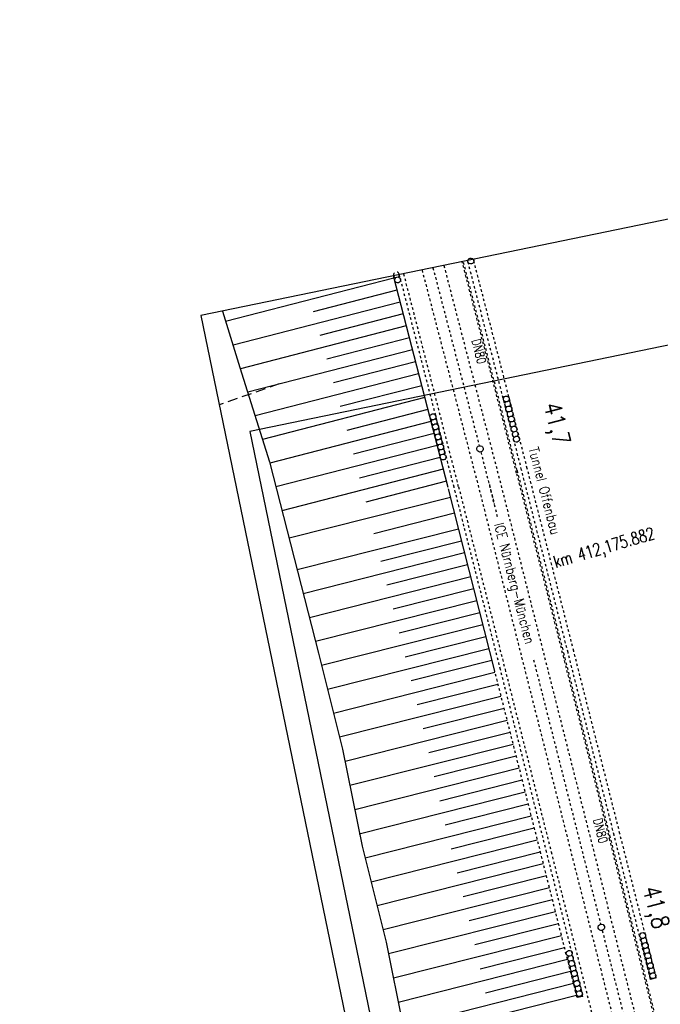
# Model space of a CAD drawing. Extents: x 447045 to 447634, y 442020 to 443192.
# Tile 69 of 82: x 447045 to 447174, y 442992 to 443192. Entities that reach past the tile are written whole.
import ezdxf

# ---------------------------------------------------------------- set-up
doc = ezdxf.new("R2010")
doc.units = 0
doc.header["$LTSCALE"] = 2
doc.header["$MEASUREMENT"] = 0
for name, pattern in [('ACAD_ISO03W100', [0.5, 0.25, -0.25]), ('ACAD_ISO10W100W', [0.5, 0.25, -0.25]), ('AUSGEZOGEN', [0]), ('GESTRICH-X2', [1.5, 1, -0.5]), ('STRICHLINIEX2', [0.5, 0.25, -0.25])]:
    doc.linetypes.add(name, pattern=pattern)
doc.layers.get('0').update_dxf_attribs({"linetype": 'AUSGEZOGEN'})
for name, color, linetype in [('ACHSELEMENT', 1, 'AUSGEZOGEN'), ('DB-Bahnachse', 7, 'CONTINUOUS'), ('DB-Geländemodellierung', 15, 'CONTINUOUS'), ('DB-Gleisachsen', 7, 'CONTINUOUS'), ('DB-Ingenieurbauwerke', 15, 'CONTINUOUS'), ('FBRTOP', 250, 'AUSGEZOGEN'), ('Planeinteilung', 250, 'CONTINUOUS'), ('RAHMEN', 7, 'AUSGEZOGEN'), ('SCHLITZRINNE', 200, 'AUSGEZOGEN'), ('SCHRIFT', 7, 'AUSGEZOGEN'), ('STROMLTG', 4, 'AUSGEZOGEN')]:
    doc.layers.add(name, color=color, linetype=linetype)
doc.styles.add('ROMANS', font='romans.shx', dxfattribs={"width": 0.8})

# ---------------------------------------------------------------- blocks, each defined once
blk = doc.blocks.new('1135297')
for p, q in [((0, 297), (0, 0)), ((0, 0), (1135, 0))]:
    blk.add_line(p, q)
at = {"layer": 'RAHMEN'}
for p, q in [((25, 292), (25, 5)), ((25, 5), (950, 5))]:
    blk.add_line(p, q, dxfattribs=at)

msp = doc.modelspace()

# ---------------------------------------------------------------- hatches: boundary and pattern name
at = {"layer": 'SCHLITZRINNE'}
h = msp.add_hatch(dxfattribs=at)
h.set_pattern_fill('_USER', color=256, scale=1.5, angle=45, style=0, pattern_type=0)
h.set_pattern_definition([(324.6697, (447346.8685, 442714.5348), (0.867434, 1.2237478), [])])
edge = h.paths.add_edge_path(flags=17)
edge.add_line((447346.06, 442716.3), (447346.64, 442716.4))
edge = h.paths.add_edge_path(flags=17)
edge.add_line((447346.89, 442714.92), (447346.31, 442714.82))
edge = h.paths.add_edge_path(flags=17)
edge.add_line((447346.31, 442714.82), (447346.06, 442716.3))
edge = h.paths.add_edge_path(flags=17)
edge.add_line((447346.64, 442716.4), (447346.89, 442714.92))
edge = h.paths.add_edge_path()
edge.add_arc((455543.19, 444109.5), 8314.18, 189.656242, 189.684092)
edge.add_arc((393563.55, 433546.01), 54559.2, 9.665544, 9.67045, ccw=False)
edge.add_arc((464490.72, 449190.25), 18280.39, 199.256988, 199.272591)
edge.add_arc((438988.16, 440271.7), 8736.66, 19.248466, 19.281114, ccw=False)
edge.add_arc((439684.88, 440514.98), 7998.68, 19.223819, 19.248466, ccw=False)
edge.add_arc((551443.68, 479485.61), 110359.84, 199.2238149, 199.2304511)
edge.add_arc((461591.93, 448142.36), 15198.2, 199.230451, 199.295414)
edge.add_arc((434066.56, 438505.59), 13965.35, 19.227644, 19.295414, ccw=False)
edge.add_arc((446515.34, 442847.45), 781.13, 18.87406, 19.22764, ccw=False)
edge.add_arc((443272.16, 441738.7), 4208.6, 18.72173, 18.87406, ccw=False)
edge.add_arc((445875.74, 442621.07), 1459.56, 18.15879, 18.72173, ccw=False)
edge.add_arc((444728.65, 442244.84), 2666.77, 17.74233, 18.15879, ccw=False)
edge.add_arc((445572.42, 442514.8), 1780.87, 17.47777, 17.74233, ccw=False)
edge.add_arc((445655.92, 442541.1), 1693.33, 17.20645, 17.47777, ccw=False)
edge.add_arc((445949.74, 442632.08), 1385.75, 16.53427, 17.20645, ccw=False)
edge.add_arc((445777.93, 442581.08), 1564.97, 15.90176, 16.53427, ccw=False)
edge.add_arc((444610.25, 442248.42), 2779.1, 15.71708, 15.90176, ccw=False)
edge.add_arc((445469.38, 442490.19), 1886.6, 15.49292, 15.71708, ccw=False)
edge.add_arc((444501.3, 442221.84), 2891.19, 15.15169, 15.49292, ccw=False)
edge.add_arc((444653, 442262.92), 2734.02, 14.80079, 15.15169, ccw=False)
edge.add_arc((445305.39, 442435.3), 2059.25, 14.55323, 14.80079, ccw=False)
edge.add_arc((445661.58, 442527.77), 1691.25, 14.28005, 14.55323, ccw=False)
edge.add_arc((445825.28, 442569.43), 1522.33, 13.75449, 14.28005, ccw=False)
edge.add_arc((444655.97, 442283.21), 2726.16, 13.36175, 13.75449, ccw=False)
edge.add_arc((444873.74, 442334.94), 2502.33, 13.15637, 13.36175, ccw=False)
edge.add_arc((445203.57, 442412.03), 2163.61, 12.9355, 13.15637, ccw=False)
edge.add_arc((445591.15, 442501.05), 1765.94, 12.36852, 12.9355, ccw=False)
edge.add_arc((445707.26, 442526.51), 1647.07, 11.78144, 12.36852, ccw=False)
edge.add_arc((445429.99, 442468.68), 1930.3, 11.59481, 11.78144, ccw=False)
edge.add_arc((442977.06, 441965.4), 4434.33, 11.47168, 11.59481, ccw=False)
edge.add_arc((444371.69, 442248.42), 3011.27, 11.05089, 11.47168, ccw=False)
edge.add_arc((446428.11, 442650.05), 916, 10.28794, 11.05089, ccw=False)
edge.add_arc((445293.54, 442444.11), 2069.11, 9.83201, 10.28794, ccw=False)
edge.add_arc((438489.77, 441264.98), 8974.3, 9.613081, 9.832007, ccw=False)
edge.add_arc((-516898.98, 279448.69), 977969.75, 9.61226256, 9.61308127, ccw=False)
edge.add_arc((439111.82, 441356.28), 8345.74, 9.603417, 9.612279, ccw=False)
edge.add_arc((371773.63, 429962.75), 76641.01, 9.5908545, 9.6034167, ccw=False)
edge.add_arc((456011.66, 444189.17), 8789.87, 189.542369, 189.651902)
edge.add_arc((455543.19, 444109.5), 8314.68, 189.651902, 189.684092)
edge.add_arc((393564.92, 433546.25), 54557.31, 9.665544, 9.67045, ccw=False)
edge.add_line((447347.78, 442706.23), (447348.27, 442706.32))
h = msp.add_hatch(dxfattribs=at)
h.set_pattern_fill('_USER', color=256, scale=1.5, angle=45, style=0, pattern_type=0)
h.set_pattern_definition([(334.2696, (447234.5127, 443158.8401), (0.651206, 1.35127), [])])
edge = h.paths.add_edge_path()
edge.add_arc((464490.72, 449190.25), 18279.89, 199.256988, 199.272591)
edge.add_arc((438988.28, 440271.74), 8737.03, 19.253849, 19.281113, ccw=False)
edge.add_line((447233.13, 443161.27), (447233.61, 443161.43))
edge.add_arc((464490.72, 449190.25), 18280.39, 199.256988, 199.272591)
edge.add_arc((438988.16, 440271.7), 8736.66, 19.248466, 19.281114, ccw=False)
edge.add_arc((439684.88, 440514.98), 7998.68, 19.223819, 19.248466, ccw=False)
edge.add_arc((551443.68, 479485.61), 110359.84, 199.2238149, 199.2304511)
edge.add_arc((461591.93, 448142.36), 15198.2, 199.230451, 199.295414)
edge.add_arc((434066.56, 438505.59), 13965.35, 19.227644, 19.295414, ccw=False)
edge.add_arc((446515.34, 442847.45), 781.13, 18.87406, 19.22764, ccw=False)
edge.add_arc((443272.16, 441738.7), 4208.6, 18.72173, 18.87406, ccw=False)
edge.add_arc((445875.74, 442621.07), 1459.56, 18.15879, 18.72173, ccw=False)
edge.add_arc((444728.65, 442244.84), 2666.77, 17.74233, 18.15879, ccw=False)
edge.add_arc((445572.42, 442514.8), 1780.87, 17.47777, 17.74233, ccw=False)
edge.add_arc((445655.92, 442541.1), 1693.33, 17.20645, 17.47777, ccw=False)
edge.add_arc((445949.74, 442632.08), 1385.75, 16.53427, 17.20645, ccw=False)
edge.add_arc((445777.93, 442581.08), 1564.97, 15.90176, 16.53427, ccw=False)
edge.add_arc((444610.25, 442248.42), 2779.1, 15.71708, 15.90176, ccw=False)
edge.add_arc((445469.38, 442490.19), 1886.6, 15.49292, 15.71708, ccw=False)
edge.add_arc((444501.3, 442221.84), 2891.19, 15.15169, 15.49292, ccw=False)
edge.add_arc((444653, 442262.92), 2734.02, 14.80079, 15.15169, ccw=False)
edge.add_arc((445305.39, 442435.3), 2059.25, 14.55323, 14.80079, ccw=False)
edge.add_arc((445661.58, 442527.77), 1691.25, 14.28005, 14.55323, ccw=False)
edge.add_arc((445825.28, 442569.43), 1522.33, 13.75449, 14.28005, ccw=False)
edge.add_arc((444655.97, 442283.21), 2726.16, 13.36175, 13.75449, ccw=False)
edge.add_arc((444873.74, 442334.94), 2502.33, 13.15637, 13.36175, ccw=False)
edge.add_arc((445203.57, 442412.03), 2163.61, 12.9355, 13.15637, ccw=False)
edge.add_arc((445591.15, 442501.05), 1765.94, 12.36852, 12.9355, ccw=False)
edge.add_arc((445707.26, 442526.51), 1647.07, 11.78144, 12.36852, ccw=False)
edge.add_arc((445429.99, 442468.68), 1930.3, 11.59481, 11.78144, ccw=False)
edge.add_arc((442977.06, 441965.4), 4434.33, 11.47168, 11.59481, ccw=False)
edge.add_arc((444371.69, 442248.42), 3011.27, 11.05089, 11.47168, ccw=False)
edge.add_arc((446428.11, 442650.05), 916, 10.28794, 11.05089, ccw=False)
edge.add_arc((445293.54, 442444.11), 2069.11, 9.83201, 10.28794, ccw=False)
edge.add_arc((438489.77, 441264.98), 8974.3, 9.613081, 9.832007, ccw=False)
edge.add_arc((-516898.98, 279448.69), 977969.75, 9.61226256, 9.61308127, ccw=False)
edge.add_arc((439111.82, 441356.28), 8345.74, 9.603417, 9.612279, ccw=False)
edge.add_arc((371773.63, 429962.75), 76641.01, 9.5908545, 9.6034167, ccw=False)
edge.add_arc((456011.66, 444189.17), 8789.87, 189.542369, 189.651902)
edge.add_arc((455543.19, 444109.5), 8314.68, 189.651902, 189.684092)
edge.add_arc((393564.92, 433546.25), 54557.31, 9.665544, 9.67045, ccw=False)

# ---------------------------------------------------------------- linework, layer by layer
at = {"layer": 'DB-Bahnachse', "linetype": 'ACAD_ISO10W100W'}
for p, q in [((447128.34, 443141.28), (447137.72, 443105.21)), ((447138.04, 443103.95), (447141.48, 443090.38)), ((447139.76, 443097.35), (447140.77, 443093.4)), ((447148.71, 443061.85), (447162.3, 443008.27)), ((447162.61, 443007.01), (447168.9, 442982.2))]:
    msp.add_line(p, q, dxfattribs=at)
at = {"layer": 'DB-Bahnachse', "linetype": 'Continuous'}
for centre, start_param, end_param in [((447137.88, 443104.58), 2.598780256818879, 8.881965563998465), ((447162.45, 443007.64), 2.598780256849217, 8.881965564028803)]:
    msp.add_ellipse(centre, major_axis=(-0.46, 0.46), ratio=1, start_param=start_param, end_param=end_param, dxfattribs=at)
at = {"layer": 'DB-Geländemodellierung', "linetype": 'Continuous'}
for p, q in [((447120.44, 443139.17), (447086.36, 443130.38)), ((447131.41, 443096.72), (447120.32, 443139.62)), ((447121.06, 443136.75), (447104.09, 443132.37)), ((447121.69, 443134.33), (447087.86, 443125.6)), ((447085.7, 443132.49), (447089.27, 443121.08)), ((447122.31, 443131.91), (447105.46, 443127.56)), ((447122.94, 443129.49), (447089.35, 443120.82)), ((447123.56, 443127.07), (447106.83, 443122.75)), ((447124.18, 443124.65), (447090.84, 443116.04)), ((447089.27, 443121.08), (447095.24, 443101.92)), ((447124.81, 443122.22), (447108.2, 443117.94)), ((447125.43, 443119.8), (447092.33, 443111.26)), ((447126.06, 443117.38), (447109.57, 443113.13)), ((447126.68, 443114.96), (447093.82, 443106.48)), ((447127.31, 443112.54), (447110.93, 443108.32)), ((447127.93, 443110.12), (447095.29, 443101.7)), ((447128.56, 443107.7), (447112.23, 443103.49)), ((447129.18, 443105.28), (447096.53, 443096.85)), ((447129.81, 443102.86), (447113.48, 443098.65)), ((447095.24, 443101.92), (447100.21, 443082.46)), ((447130.43, 443100.44), (447097.77, 443092.01)), ((447131.06, 443098.02), (447114.72, 443093.8)), ((447140.86, 443059.55), (447131.46, 443096.51)), ((447131.91, 443094.73), (447099.21, 443086.46)), ((447132.72, 443091.53), (447116.37, 443087.39)), ((447133.53, 443088.33), (447100.83, 443080.06)), ((447134.14, 443085.9), (447117.8, 443081.77)), ((447134.76, 443083.48), (447102.07, 443075.22)), ((447100.21, 443082.46), (447105.17, 443063.17)), ((447135.37, 443081.06), (447119.03, 443076.93)), ((447135.98, 443078.63), (447103.32, 443070.37)), ((447136.6, 443076.21), (447120.27, 443072.08)), ((447137.21, 443073.79), (447104.56, 443065.53)), ((447137.82, 443071.36), (447121.5, 443067.24)), ((447138.43, 443068.94), (447105.79, 443060.68)), ((447139.05, 443066.52), (447122.72, 443062.39)), ((447105.17, 443063.17), (447110.05, 443043.75)), ((447139.66, 443064.09), (447107.01, 443055.83)), ((447140.27, 443061.67), (447123.95, 443057.54)), ((447140.89, 443059.24), (447108.23, 443050.98)), ((447141.5, 443056.82), (447125.17, 443052.69)), ((447142.11, 443054.4), (447109.45, 443046.14)), ((447142.73, 443051.97), (447126.39, 443047.84)), ((447143.34, 443049.55), (447110.55, 443041.26)), ((447143.95, 443047.13), (447127.5, 443042.96)), ((447110.05, 443043.75), (447114, 443024.04)), ((447144.56, 443044.7), (447111.53, 443036.35)), ((447145.18, 443042.28), (447128.6, 443038.09)), ((447145.79, 443039.85), (447112.52, 443031.44)), ((447146.4, 443037.43), (447129.71, 443033.21)), ((447147.02, 443035.01), (447113.38, 443026.5)), ((447147.63, 443032.58), (447130.81, 443028.33)), ((447148.24, 443030.16), (447114.6, 443021.65)), ((447148.86, 443027.74), (447132.03, 443023.48)), ((447149.47, 443025.31), (447115.82, 443016.8)), ((447114, 443024.04), (447118.88, 443004.64)), ((447150.08, 443022.89), (447133.26, 443018.63)), ((447150.69, 443020.47), (447117.04, 443011.95)), ((447151.31, 443018.04), (447134.48, 443013.79)), ((447151.92, 443015.62), (447118.26, 443007.1)), ((447152.53, 443013.19), (447135.7, 443008.94)), ((447153.15, 443010.77), (447119.36, 443002.23)), ((447153.76, 443008.35), (447136.8, 443004.06)), ((447154.37, 443005.92), (447120.34, 442997.32)), ((447118.88, 443004.64), (447122.8, 442984.94)), ((447154.99, 443003.5), (447137.91, 442999.18)), ((447155.6, 443001.08), (447121.31, 442992.41)), ((447156.21, 442998.65), (447139.01, 442994.3)), ((447156.82, 442996.23), (447122.29, 442987.49)), ((447157.44, 442993.8), (447140.11, 442989.42))]:
    msp.add_line(p, q, dxfattribs=at)
at = {"layer": 'DB-Gleisachsen', "linetype": 'ACAD_ISO03W100'}
for p, q in [((447126.13, 443140.82), (447137.27, 443097.98)), ((447130.55, 443141.73), (447141.63, 443099.11)), ((447141.64, 443099.12), (447171.08, 442982.75)), ((447137.23, 443098.21), (447166.72, 442981.65))]:
    msp.add_line(p, q, dxfattribs=at)
at = {"layer": 'DB-Ingenieurbauwerke', "linetype": 'ACAD_ISO03W100'}
for p, q in [((447145.27, 443099.61), (447154.68, 443062.64)), ((447145.37, 443100.22), (447154.78, 443063.24)), ((447133.53, 443096.89), (447142.94, 443059.91)), ((447154.78, 443063.24), (447164.12, 443026.24)), ((447154.68, 443062.64), (447164.02, 443025.65)), ((447142.94, 443059.91), (447152.28, 443022.91)), ((447164.02, 443025.65), (447173.33, 442988.65)), ((447164.12, 443026.24), (447173.43, 442989.24)), ((447152.28, 443022.91), (447161.59, 442985.91))]:
    msp.add_line(p, q, dxfattribs=at)
at = {"layer": 'DB-Ingenieurbauwerke', "linetype": 'STRICHLINIEX2'}
for p, q in [((447155.69, 443063.3), (447146.28, 443100.3)), ((447156.85, 443063.6), (447147.44, 443100.59)), ((447142.02, 443059.84), (447132.62, 443096.81)), ((447165.03, 443026.3), (447155.69, 443063.3)), ((447166.2, 443026.59), (447156.85, 443063.6)), ((447150.2, 443022.56), (447140.86, 443059.55)), ((447151.36, 443022.85), (447142.02, 443059.84)), ((447172.39, 442997.08), (447165.03, 443026.3)), ((447173.55, 442997.38), (447166.2, 443026.59)), ((447157.53, 442993.41), (447150.2, 443022.56)), ((447158.71, 442993.64), (447151.36, 443022.85))]:
    msp.add_line(p, q, dxfattribs=at)
at = {"layer": 'DB-Ingenieurbauwerke', "linetype": 'Continuous'}
for p, q in [((447173.55, 442997.38), (447172.39, 442997.08)), ((447158.71, 442993.64), (447157.53, 442993.41))]:
    msp.add_line(p, q, dxfattribs=at)
for centre, start_param, end_param in [((447136.01, 443142.65), 2.598780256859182, 8.881965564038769), ((447120.94, 443139.83), -0.02622, 2.104652), ((447121.2, 443138.81), 2.598780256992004, 8.88196556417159), ((447120.94, 443139.83), 3.115373, 5.246245), ((447143.2, 443114.69), 2.598780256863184, 8.881965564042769), ((447143.46, 443113.67), -0.032294, 2.098578), ((447143.71, 443112.65), 2.598780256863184, 8.881965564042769), ((447143.46, 443113.67), 3.109299, 5.24017), ((447128.33, 443111.07), 2.598780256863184, 8.881965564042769), ((447143.97, 443111.63), -0.032294, 2.098578), ((447144.23, 443110.62), 2.598780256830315, 8.881965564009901), ((447143.97, 443111.63), 3.109299, 5.24017), ((447128.59, 443110.05), -0.032294, 2.098578), ((447128.85, 443109.04), 2.598780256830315, 8.881965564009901), ((447128.59, 443110.05), 3.109299, 5.24017), ((447144.49, 443109.6), -0.032294, 2.098578), ((447144.74, 443108.58), 2.59878025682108, 8.881965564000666), ((447144.49, 443109.6), 3.109299, 5.24017), ((447129.1, 443108.02), -0.032294, 2.098578), ((447129.36, 443107), 2.598780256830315, 8.881965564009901), ((447129.1, 443108.02), 3.109299, 5.24017), ((447145, 443107.56), -0.032294, 2.098578), ((447145.26, 443106.54), 2.598780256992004, 8.88196556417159), ((447145, 443107.56), 3.109299, 5.24017), ((447129.62, 443105.98), -0.032294, 2.098578), ((447129.88, 443104.96), 2.59878025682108, 8.881965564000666), ((447129.62, 443105.98), 3.109299, 5.24017), ((447130.13, 443103.95), -0.032294, 2.098578), ((447130.39, 443102.93), 2.598780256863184, 8.881965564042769), ((447130.13, 443103.95), 3.109299, 5.24017), ((447170.81, 443005.96), 2.598780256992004, 8.88196556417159), ((447171.06, 443004.94), -0.032294, 2.098578), ((447171.06, 443004.94), 3.109299, 5.24017), ((447171.32, 443003.93), 2.598780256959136, 8.881965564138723), ((447171.58, 443002.91), -0.032294, 2.098578), ((447171.58, 443002.91), 3.109299, 5.24017), ((447155.94, 443002.35), 2.598780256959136, 8.881965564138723), ((447156.2, 443001.33), -0.032294, 2.098578), ((447156.2, 443001.33), 3.109299, 5.24017), ((447171.84, 443001.89), 2.5987802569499, 8.881965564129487), ((447172.09, 443000.87), -0.032294, 2.098578), ((447172.09, 443000.87), 3.109299, 5.24017), ((447156.45, 443000.31), 2.5987802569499, 8.881965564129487), ((447156.71, 442999.29), -0.032294, 2.098578), ((447156.71, 442999.29), 3.109299, 5.24017), ((447172.35, 442999.85), 2.598780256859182, 8.881965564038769), ((447172.61, 442998.84), -0.032294, 2.098578), ((447172.61, 442998.84), 3.109299, 5.24017), ((447156.97, 442998.27), 2.598780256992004, 8.88196556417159), ((447157.23, 442997.26), -0.032294, 2.098578), ((447157.23, 442997.26), 3.109299, 5.24017), ((447172.87, 442997.82), 2.598780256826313, 8.881965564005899), ((447157.48, 442996.24), 2.598780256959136, 8.881965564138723), ((447157.74, 442995.22), -0.032294, 2.098578), ((447157.74, 442995.22), 3.109299, 5.24017), ((447158, 442994.2), 2.598780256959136, 8.881965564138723)]:
    msp.add_ellipse(centre, major_axis=(-0.424, 0.424), ratio=1, start_param=start_param, end_param=end_param, dxfattribs=at)
at = {"layer": 'DB-Ingenieurbauwerke', "linetype": 'STRICHLINIEX2'}
for major_axis, start_param, end_param in [((-3604.72, 14567.69), -1.56314, -1.560221), ((-3605.04, 14568.84), -1.563142, -1.560227), ((-3601.83, 14553.88), -1.563174, -1.560208)]:
    msp.add_ellipse((432606.62, 439384.14), major_axis=major_axis, ratio=1, start_param=start_param, end_param=end_param, dxfattribs=at)
at = {"layer": 'DB-Ingenieurbauwerke', "linetype": 'ACAD_ISO03W100'}
for centre, major_axis, start_param, end_param in [((432617.34, 439386.46), (-3602.04, 14555.89), -1.563155, -1.560203), ((432612.54, 439385.81), (-3603.02, 14560.85), -1.563139, -1.560226), ((432600.7, 439382.48), (-3603.4, 14560.75), -1.563165, -1.560193)]:
    msp.add_ellipse(centre, major_axis=major_axis, ratio=1, start_param=start_param, end_param=end_param, dxfattribs=at)
at = {"layer": 'FBRTOP', "color": 0}
for points in [[(447425.73, 442335.03, -0.000003), (447426.43, 442330.92, -0.000001), (447429.91, 442310.38)], [(447358.95, 442729.41, 0.000005), (447365.21, 442692.44, -0.000003), (447371.47, 442655.47, -0.000003), (447379.82, 442606.17, 0.000003), (447388.17, 442556.87)], [(447247.31, 443165.8), (447255.02, 443143.75, -0.000006), (447259.15, 443131.95, 0.000022), (447263.28, 443120.15, 0.000246), (447263.32, 443120.04, -0.000037), (447263.59, 443119.28, -0.001707), (447266.64, 443110.48, -0.001063), (447271.47, 443096.32, -0.001991), (447274.94, 443085.93, -0.001529), (447279.37, 443072.38, -0.001558), (447283.2, 443060.38, -0.001554), (447286.96, 443048.34, -0.001558), (447290.64, 443036.32, -0.001548), (447294.26, 443024.21, -0.001546), (447297.81, 443012.07, -0.001557), (447301.26, 442999.99, -0.001552), (447304.63, 442987.89, -0.001541)]]:
    msp.add_lwpolyline(points, format="xyb", dxfattribs=at)
at = {"layer": 'FBRTOP', "color": 0, "const_width": 0.5}
for points in [[(447422.78, 442334.53, -0.000003), (447423.47, 442330.42, -0.000001), (447426.95, 442309.88)], [(447395.17, 442329.85, -0.000003), (447395.87, 442325.74, -0.000001), (447399.34, 442305.2)], [(447355.99, 442728.91, 0.000005), (447362.25, 442691.94, -0.000003), (447368.51, 442654.96, -0.000003), (447376.86, 442605.67, 0.000003), (447385.21, 442556.37)], [(447328.38, 442724.24, 0.000005), (447334.64, 442687.26, -0.000003), (447340.91, 442650.29, -0.000003), (447349.25, 442600.99, 0.000003), (447357.6, 442551.69)], [(447216.67, 443159.48, -0.000001), (447217.51, 443157.11), (447225.76, 443133.51, -0.000006), (447229.89, 443121.71, 0.000024), (447234.02, 443109.91, 0.00024), (447234.06, 443109.81, -0.000035), (447234.3, 443109.11, -0.001704), (447237.33, 443100.4, -0.001064), (447242.09, 443086.43, -0.001991), (447245.51, 443076.2, -0.001529), (447249.86, 443062.85, -0.001558), (447253.64, 443051.04, -0.001554), (447257.35, 443039.18, -0.001558), (447260.96, 443027.35, -0.001548), (447264.53, 443015.42, -0.001546), (447268.03, 443003.46, -0.001557), (447271.42, 442991.57, -0.001552), (447274.75, 442979.65, -0.001541)], [(447244.34, 443165.19), (447252.19, 443142.76, -0.000006), (447256.32, 443130.96, 0.000022), (447260.45, 443119.16, 0.000245), (447260.49, 443119.05, -0.000037), (447260.75, 443118.3, -0.001706), (447263.81, 443109.5, -0.001063), (447268.63, 443095.36, -0.001991), (447272.09, 443084.99, -0.001529), (447276.51, 443071.45, -0.001558), (447280.34, 443059.48, -0.001554), (447284.1, 443047.45, -0.001558), (447287.77, 443035.45, -0.001548), (447291.38, 443023.35, -0.001546), (447294.93, 443011.23, -0.001557), (447298.37, 442999.17, -0.001552), (447301.74, 442987.09, -0.001541)]]:
    msp.add_lwpolyline(points, format="xyb", dxfattribs=at)
at = {"layer": 'STROMLTG', "linetype": 'GESTRICH-X2', "flags": 128}
msp.add_lwpolyline([(447097.18, 443117.73), (447085.04, 443113.48)], dxfattribs=at)

# ---------------------------------------------------------------- block references
at = {"layer": 'Planeinteilung', "linetype": 'Continuous', "rotation": 281.6467705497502}
msp.add_blockref('1135297', (447081.31, 443131.58), dxfattribs=at)

# ---------------------------------------------------------------- texts
at = {"layer": 'ACHSELEMENT', "style": 'ROMANS', "width": 0.75}
msp.add_text('km 412,175.882', height=2.5, rotation=16.3531, dxfattribs=at).set_placement((447153.17, 443080.44))
at = {"layer": 'DB-Bahnachse', "linetype": 'Continuous', "style": 'ROMANS', "oblique": 0, "width": 0.8334}
for s, p in [('41,7', (447150.71, 443113.49)), ('41,8', (447170.8, 443015.5))]:
    msp.add_text(s, height=3.5, rotation=284.5691, dxfattribs=at).set_placement(p)
at = {"layer": 'DB-Ingenieurbauwerke', "linetype": 'Continuous', "style": 'ROMANS', "width": 0.8}
for rotation, oblique, p in [(284.3257, 0, (447136.15, 443126.59)), (283.9007, 360, (447160.78, 443029.47))]:
    msp.add_text('DN80', height=1.8, rotation=rotation, dxfattribs=dict(at, oblique=oblique)).set_placement(p)
at = {"layer": 'DB-Ingenieurbauwerke', "color": 7, "linetype": 'Continuous', "style": 'ROMANS', "oblique": 0, "width": 0.8337}
msp.add_text('Tunnel Offenbau', height=2, rotation=284.5691, dxfattribs=at).set_placement((447147.7, 443104.64))
at = {"layer": 'SCHRIFT', "style": 'ROMANS', "width": 0.8}
msp.add_text('ICE Nürnberg-München', height=2, rotation=284.6209, dxfattribs=at).set_placement((447140.71, 443089.31))

doc.saveas('drawing.dxf')
